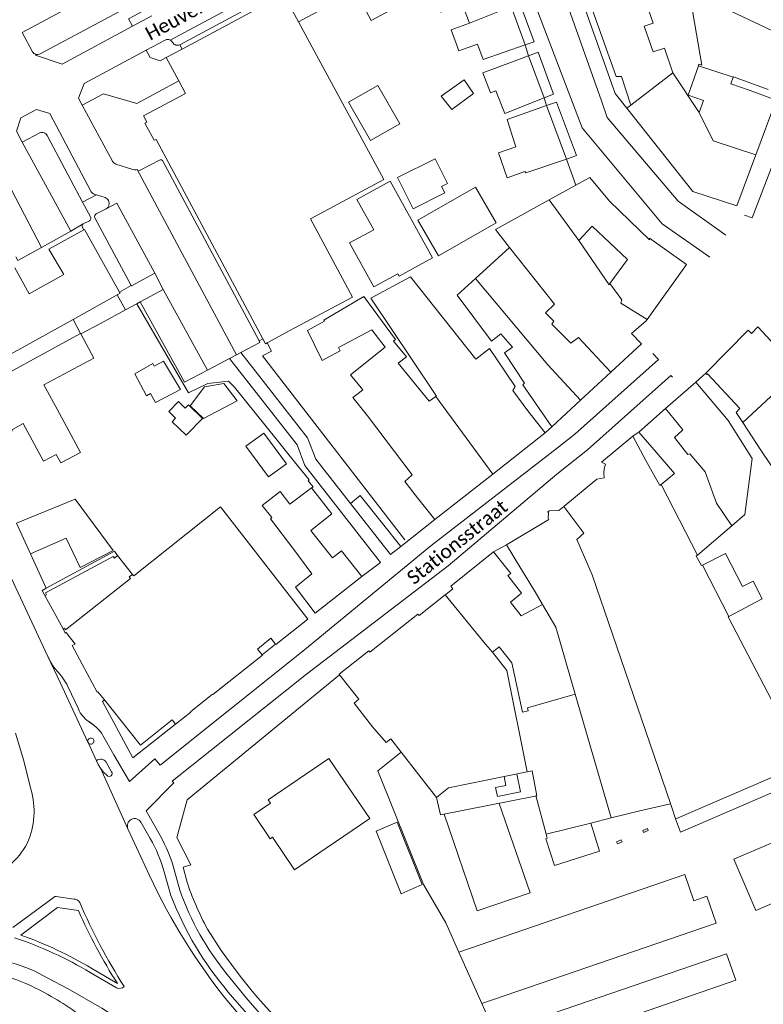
# Model space of a CAD drawing. Extents: x 177628 to 188968, y 384226 to 390673.
# Tile 126 of 256: x 183055 to 183189, y 385845 to 386023. Entities that reach past the tile are written whole.
import ezdxf

# ---------------------------------------------------------------- set-up
doc = ezdxf.new("R2010")
doc.units = 0
for name, color, linetype, lineweight in [('B01_F', 14, 'Continuous', 9), ('B01_T', 14, 'Continuous', 9), ('B02_F', 14, 'Continuous', 9), ('B02_T', 14, 'Continuous', 9), ('B07_D', 14, 'Continuous', 9), ('B11_F', 14, 'Continuous', 9), ('B11_S', 14, 'Continuous', 9), ('B14_F', 14, 'Continuous', 9), ('T01_F', 253, 'Continuous', 9), ('T01_T', 253, 'Continuous', 9), ('T03_T', 253, 'Continuous', 9), ('T04_T', 253, 'HAAG', 9), ('T05_T', 253, 'Continuous', 9), ('V00_F', 8, 'Continuous', 9), ('V00_T', 8, 'Continuous', 9), ('Z06', 7, 'Continuous', 9)]:
    doc.layers.add(name, color=color, linetype=linetype, lineweight=lineweight)
doc.styles.add('Legend', font='calibri.ttf')
doc.linetypes.add('HAAG', pattern='A,4,-1,[5,TOPOCAD.SHX,S=0.35,R=0,X=-0.35,Y=-0.35],-1', length=6)

msp = doc.modelspace()

# ---------------------------------------------------------------- linework, layer by layer
at = {"layer": 'B01_F', "linetype": 'Continuous'}
for points in [[(183186.512, 386010.377), (183183.042, 386011.631), (183183.462, 386012.794)], [(183183.462, 386012.794), (183183.49, 386012.87), (183189.742, 386010.579)], [(183150.249, 385990.657), (183155.067, 385993.308)], [(183155.067, 385993.308), (183157.54, 385994.66)], [(183140.514, 385985.3), (183150.249, 385990.657)], [(183140.737, 385961.915), (183139.425, 385963.781)], [(183142.177, 385963.037), (183145.784, 385957.509), (183145.452, 385957.233), (183150.7, 385949.62)], [(183170.42, 385939.192), (183172.88, 385941.2), (183169.522, 385945.047)], [(183167.688, 385943.555), (183170.234, 385939.04), (183170.42, 385939.192)], [(183145.097, 385924.018), (183147.667, 385919.81)], [(183149.011, 385917.533), (183145.181, 385915.47), (183143.262, 385917.971), (183145.255, 385919.566), (183142.738, 385922.765), (183143.288, 385923.138)], [(183121.619, 385893.286), (183120.806, 385892.615), (183118.353, 385895.451)]]:
    msp.add_lwpolyline(points, dxfattribs=at)
at = {"layer": 'B01_T', "linetype": 'Continuous'}
for points in [[(183133.881, 386029.474), (183131.345, 386034.309), (183116.361, 386026.309), (183118.099, 386023.054), (183123.272, 386025.827), (183123.527, 386025.351), (183129.284, 386028.495), (183129.565, 386027.692)], [(183104.363, 386028.884), (183083.957, 386017.895)], [(183104.954, 386022.816), (183102.429, 386027.504), (183105.748, 386029.292)], [(183129.565, 386027.692), (183130.671, 386024.528), (183134.58, 386025.887), (183135.842, 386022.544)], [(183145.894, 386018.655), (183143.339, 386025.551)], [(183162.807, 386026.736), (183157.99, 386025.07), (183162.3, 386012.93), (183163.31, 386012.95), (183164.95, 386007.78)], [(183106.996, 386019.025), (183104.954, 386022.816)], [(183103.43, 385967.025), (183114.728, 385973.072), (183107.134, 385987.193), (183120.357, 385994.302), (183106.996, 386019.025)], [(183137.276, 386018.745), (183138.304, 386016.022), (183145.894, 386018.655)], [(183083.957, 386017.895), (183081.087, 386016.349)], [(183081.087, 386016.349), (183083.351, 386012.151)], [(183149.343, 386009.081), (183142.208, 386006.218), (183140.602, 386010.371), (183139.659, 386009.981), (183138.263, 386013.582), (183146.508, 386016.694)], [(183146.508, 386016.694), (183149.343, 386009.081)], [(183083.351, 386012.151), (183084.571, 386009.889), (183076.968, 386005.801), (183077.575, 386004.655), (183077.246, 386004.474), (183078.9, 386001.41), (183079.24, 386001.564), (183098.545, 385965.554)], [(183186.512, 386010.377), (183191.196, 386008.684), (183187.539, 385998.768)], [(183149.765, 386007.678), (183142.617, 386005.172), (183144.014, 386000.763)], [(183153.349, 385997.99), (183149.765, 386007.678)], [(183164.22, 386007.2), (183164.95, 386007.78)], [(183187.539, 385998.768), (183184.135, 385989.54), (183176.155, 385992.185), (183164.22, 386007.2)], [(183145.818, 385995.797), (183146.016, 385995.537), (183153.349, 385997.99)], [(183167.906, 385969.021), (183175.03, 385978.95), (183168.35, 385983.71), (183168.315, 385983.4), (183161.14, 385990.38), (183157.54, 385994.66)], [(183056.348, 385973.671), (183062.578, 385977.174), (183059.88, 385981.747), (183066.179, 385985.249)], [(183066.179, 385985.249), (183066.299, 385985.316)], [(183066.299, 385985.316), (183072.665, 385973.945)], [(183053.738, 385978.368), (183056.348, 385973.671)], [(183072.665, 385973.945), (183072.752, 385973.79), (183072.219, 385973.492)], [(183064.265, 385969.06), (183052, 385962.225), (183051.714, 385962.421), (183051.662, 385962.52), (183048.789, 385960.787), (183046.727, 385964.498), (183044.63, 385963.333), (183040.429, 385970.893), (183040.784, 385971.09)], [(183161.368, 385959.524), (183166.88, 385964.64), (183165.11, 385966.52), (183167.74, 385968.79), (183167.906, 385969.021)], [(183050.889, 385951.898), (183048.355, 385956.745), (183051.512, 385958.395), (183051.373, 385958.752), (183065.606, 385966.515)], [(183065.642, 385966.462), (183068.014, 385962.073), (183058.996, 385957.201), (183061.365, 385952.839)], [(183099.305, 385964.814), (183103.43, 385967.025)], [(183193.417, 385961.761), (183187.92, 385967.7), (183186.78, 385966.52), (183186.18, 385967.1), (183178.48, 385959.33)], [(183098.545, 385965.554), (183099.023, 385964.663), (183099.305, 385964.814)], [(183122.943, 385961.128), (183128.555, 385954.255), (183129.735, 385955.091)], [(183146.367, 385952.505), (183143.657, 385956.21), (183144.078, 385956.937), (183140.737, 385961.915)], [(183155.897, 385954.445), (183161.368, 385959.524)], [(183178.48, 385959.33), (183178.7, 385959.1), (183178.82, 385959.21), (183184.62, 385952.93), (183184, 385952.22), (183185.166, 385950.438)], [(183171.238, 385952.948), (183176.68, 385957.71)], [(183176.68, 385957.71), (183182.53, 385950.77), (183186.88, 385943.92)], [(183116.564, 385956.308), (183115.729, 385955.677)], [(183129.735, 385955.091), (183129.881, 385955.195)], [(183150.7, 385949.62), (183155.897, 385954.445)], [(183050.889, 385951.898), (183051.349, 385952.146), (183052.881, 385949.303), (183052.623, 385948.485), (183053.048, 385948.35), (183053.301, 385949.154), (183055.253, 385950.217), (183058.923, 385943.418), (183061.24, 385944.669), (183062.076, 385943.121), (183065.609, 385945.027), (183061.365, 385952.839)], [(183149.477, 385948.561), (183146.367, 385952.505)], [(183169.522, 385945.047), (183166.39, 385948.705), (183171.238, 385952.948)], [(183126.47, 385936.835), (183124.166, 385939.77), (183125.479, 385940.939), (183117.403, 385951.626)], [(183188.45, 385945.42), (183185.166, 385950.438)], [(183140.032, 385941.113), (183149.477, 385948.561)], [(183165.356, 385947.977), (183159.681, 385943.248), (183160.396, 385942.87), (183160.136, 385942.045), (183160.066, 385941.26), (183160.174, 385940.409), (183158.828, 385940.191), (183152.856, 385935.248)], [(183167.688, 385943.555), (183165.356, 385947.977)], [(183140.032, 385941.113), (183129.59, 385932.878)], [(183107.328, 385938.601), (183103.419, 385935.676)], [(183108.049, 385929.847), (183107.194, 385930.935), (183111.001, 385933.925), (183107.328, 385938.601)], [(183056.575, 385926.721), (183063.019, 385929.542), (183065.554, 385924.211), (183071.51, 385927.306), (183064.634, 385936.579), (183054.044, 385932.213)], [(183129.59, 385932.878), (183126.47, 385936.835)], [(183075.007, 385922.977), (183075.21, 385922.717), (183090.865, 385935.176), (183106.658, 385914.885), (183100.895, 385910.304), (183100.823, 385910.394)], [(183152.856, 385935.248), (183151.958, 385934.504), (183150.211, 385934.481), (183149.911, 385934.205), (183150.083, 385934.15), (183150.041, 385933.127), (183150.168, 385932.894), (183142.523, 385928.305)], [(183100.171, 385933.245), (183099.901, 385933.043), (183104.281, 385927.211)], [(183054.044, 385932.213), (183056.575, 385926.721)], [(183116.417, 385922.588), (183112.757, 385927.251), (183111.106, 385925.954), (183108.049, 385929.847)], [(183104.281, 385927.211), (183107.379, 385923.087), (183104.403, 385920.689), (183107.985, 385915.961), (183116.417, 385922.588)], [(183142.523, 385928.305), (183145.097, 385924.018)], [(183059.193, 385919.138), (183059.466, 385919.289), (183059.282, 385919.622), (183071.501, 385926.215), (183071.719, 385925.925), (183072.314, 385926.394)], [(183072.314, 385926.394), (183071.72, 385927.148), (183059.416, 385920.491)], [(183072.314, 385926.394), (183075.007, 385922.977)], [(183132.478, 385920.877), (183140.161, 385927.037)], [(183140.161, 385927.037), (183143.288, 385923.138)], [(183062.453, 385913.132), (183062.732, 385913.288), (183062.917, 385912.956), (183074.621, 385922.256), (183074.416, 385922.515), (183075.007, 385922.977)], [(183059.416, 385920.491), (183058.677, 385920.091), (183059.193, 385919.138)], [(183131.538, 385919.354), (183132.847, 385920.389), (183132.478, 385920.877)], [(183062.453, 385913.132), (183059.193, 385919.138)], [(183112.38, 385904.838), (183112.3, 385904.939), (183117.656, 385909.152), (183117.847, 385908.92), (183126.506, 385915.79), (183126.726, 385915.55), (183131.42, 385919.261)], [(183131.42, 385919.261), (183131.538, 385919.354)], [(183147.667, 385919.81), (183149.011, 385917.533)], [(183069.919, 385900.323), (183068.75, 385901.794), (183068.64, 385901.731), (183064.09, 385910.105), (183064.626, 385910.396), (183063.02, 385912.473), (183062.856, 385912.391), (183062.453, 385913.132)], [(183100.823, 385910.394), (183099.999, 385911.431), (183097.564, 385909.496), (183098.4, 385908.451)], [(183100.823, 385910.394), (183098.4, 385908.451)], [(183154.932, 385901.352), (183146.312, 385898.856), (183146.43, 385898.308), (183145.394, 385898.085), (183143.468, 385907.021), (183141.21, 385909.876), (183139.979, 385908.902)], [(183098.4, 385908.451), (183098.457, 385908.379), (183089.493, 385901.263), (183089.431, 385901.341), (183085.436, 385898.17), (183085.497, 385898.087), (183082.759, 385895.912)], [(183139.979, 385908.902), (183142.593, 385905.597), (183146.259, 385887.297)], [(183118.353, 385895.451), (183114.988, 385899.697), (183115.861, 385900.426), (183112.38, 385904.838)], [(183161.406, 385878.992), (183154.932, 385901.352)], [(183082.759, 385895.912), (183075.081, 385889.844), (183069.556, 385900.018), (183069.919, 385900.323)], [(183082.759, 385895.912), (183082.143, 385896.687), (183076.415, 385892.148), (183069.919, 385900.323)], [(183121.619, 385893.286), (183123.516, 385890.845)], [(183123.516, 385890.845), (183129.874, 385882.662), (183130.254, 385882.977)], [(183108.454, 385872.474), (183104.255, 385869.608), (183100.242, 385875.484), (183099.874, 385875.233), (183096.894, 385879.596), (183099.905, 385881.652), (183099.501, 385882.245), (183110.467, 385889.734), (183113.28, 385885.594)], [(183196.283, 385888.814), (183173.083, 385878.843)], [(183130.254, 385882.977), (183132.019, 385884.439), (183146.259, 385887.297)], [(183108.454, 385872.474), (183117.85, 385878.89), (183113.28, 385885.594)], [(183172.13, 385881.559), (183166.599, 385880.24)], [(183172.251, 385881.201), (183172.13, 385881.559)], [(183173.052, 385878.83), (183172.251, 385881.201)], [(183166.599, 385880.24), (183161.406, 385878.992)], [(183173.083, 385878.843), (183173.052, 385878.83)]]:
    msp.add_lwpolyline(points, dxfattribs=at)
at = {"layer": 'B02_F', "linetype": 'Continuous'}
msp.add_lwpolyline([(183117.971, 386001.377), (183123.245, 386004.377), (183119.276, 386011.322), (183114.002, 386008.322)], dxfattribs=at)
at = {"layer": 'B02_T', "linetype": 'Continuous'}
for points in [[(183136.567, 386009.867), (183134.854, 386012.318), (183130.741, 386009.357), (183132.622, 386006.958), (183136.567, 386009.867)], [(183131.887, 385993.622), (183130.776, 385993.064), (183131.37, 385991.891), (183125.667, 385989.032), (183122.824, 385994.662), (183129.637, 385998.075), (183131.887, 385993.622)], [(183118.557, 385985.21), (183115.514, 385990.734), (183121.512, 385994.007), (183129.153, 385980.144), (183123.154, 385976.867), (183122.919, 385977.294)], [(183136.929, 385992.934), (183140.658, 385986.485), (183130.244, 385980.528), (183126.521, 385986.978), (183136.929, 385992.934)], [(183072.219, 385973.492), (183073.723, 385970.804)], [(183073.723, 385970.804), (183069.359, 385968.363)], [(183065.606, 385966.515), (183064.265, 385969.06)], [(183069.359, 385968.363), (183065.642, 385966.462)], [(183095.447, 385946.132), (183098.685, 385948.505), (183102.776, 385942.949), (183099.538, 385940.578)], [(183123.474, 385865.253), (183127.277, 385866.957)]]:
    msp.add_lwpolyline(points, dxfattribs=at)
at = {"layer": 'B07_D', "linetype": 'Continuous'}
for points in [[(183175.523, 386028.331), (183193.748, 386019.65)], [(183135.842, 386022.544), (183143.339, 386025.551)], [(183177.178, 386014.874), (183183.462, 386012.794)], [(183164.95, 386007.78), (183172.571, 386013.607)], [(183187.539, 385998.768), (183179.837, 386001.329), (183177.322, 386006.443)], [(183150.249, 385990.657), (183155.574, 385983.295)], [(183143.046, 385982.044), (183151.201, 385971.775), (183149.55, 385970.219), (183151.051, 385968.721), (183150.717, 385968.176), (183154.128, 385964.736), (183155.521, 385965.754), (183161.368, 385959.524)], [(183149.973, 385960.826), (183136.903, 385976.418)], [(183161.206, 385975.509), (183163.326, 385972.578), (183163.157, 385971.965), (183167.906, 385969.021)], [(183064.265, 385969.06), (183072.219, 385973.492)], [(183065.606, 385966.515), (183065.611, 385966.518), (183065.642, 385966.462)], [(183149.973, 385960.826), (183155.897, 385954.445)], [(183185.166, 385950.438), (183195.255, 385959.775)], [(183129.735, 385955.091), (183140.032, 385941.113)], [(183171.238, 385952.948), (183174.344, 385949.116), (183174.264, 385948.961), (183172.857, 385947.683), (183175.234, 385944.639), (183175.648, 385944.771), (183178.399, 385941.531), (183179.936, 385937.175), (183180.438, 385935.854), (183183.187, 385931.736)], [(183170.42, 385939.192), (183176.993, 385926.439)], [(183152.856, 385935.248), (183156.484, 385930.45), (183155.241, 385929.289), (183158.008, 385922.931), (183172.151, 385881.564), (183172.13, 385881.559)], [(183177.919, 385924.643), (183182.689, 385915.389)], [(183131.42, 385919.261), (183138.745, 385910.4), (183139.979, 385908.902)], [(183149.011, 385917.533), (183151.434, 385913.431), (183154.932, 385901.352)]]:
    msp.add_lwpolyline(points, dxfattribs=at)
at = {"layer": 'B11_F', "linetype": 'Continuous'}
for points in [[(183140.514, 385985.3), (183143.046, 385982.044)], [(183136.903, 385976.418), (183143.046, 385982.044)], [(183129.417, 385955.878), (183118.025, 385972.914), (183125.217, 385976.725), (183136.978, 385961.849)], [(183143.61, 385964.018), (183141.483, 385966.432), (183139.834, 385965.128), (183133.637, 385973.427), (183136.903, 385976.418)], [(183139.425, 385963.781), (183136.978, 385961.849)], [(183143.61, 385964.018), (183142.177, 385963.037)], [(183129.417, 385955.878), (183129.881, 385955.195)], [(183186.88, 385943.92), (183185.572, 385933.776), (183183.187, 385931.736)], [(183183.187, 385931.736), (183176.993, 385926.439)], [(183176.993, 385926.439), (183176.788, 385926.263), (183177.755, 385924.561), (183177.919, 385924.643)], [(183182.689, 385915.389), (183182.552, 385915.317), (183194.025, 385893.254)]]:
    msp.add_lwpolyline(points, dxfattribs=at)
at = {"layer": 'B11_S', "linetype": 'Continuous'}
for points in [[(183172.571, 386013.607), (183171.032, 386018.057), (183169.014, 386017.359), (183167.402, 386022.02), (183169.024, 386022.581), (183167.283, 386027.614), (183165.662, 386027.053), (183165.455, 386027.652)], [(183175.523, 386028.331), (183177.782, 386014.962), (183177.274, 386015.149), (183177.178, 386014.874)], [(183137.276, 386018.745), (183133.889, 386017.559), (183132.547, 386021.39), (183135.842, 386022.544)], [(183177.178, 386014.874), (183175.337, 386009.575), (183178.079, 386008.622), (183177.322, 386006.443)], [(183177.322, 386006.443), (183172.571, 386013.607)], [(183144.014, 386000.763), (183144.18, 386000.243), (183141.05, 385999.149), (183142.622, 385994.619), (183145.818, 385995.797)], [(183155.574, 385983.295), (183157.985, 385985.886), (183164.375, 385979.86), (183161.206, 385975.509)], [(183161.206, 385975.509), (183161.051, 385975.297), (183155.574, 385983.295)], [(183122.943, 385961.128), (183124.475, 385962.302), (183122.107, 385965.103), (183122.495, 385965.4), (183116.779, 385973.157), (183109.534, 385968.931), (183109.633, 385968.728), (183106.592, 385967.052), (183109.241, 385961.612), (183112.489, 385963.382), (183112.169, 385963.952), (183118.226, 385967.187), (183120.642, 385964.057), (183114.336, 385959.017), (183116.564, 385956.308)], [(183115.729, 385955.677), (183114.761, 385954.929), (183117.403, 385951.626)], [(183195.442, 385935.078), (183188.45, 385945.42)], [(183103.419, 385935.676), (183101.681, 385937.949), (183098.379, 385935.423), (183100.171, 385933.245)]]:
    msp.add_lwpolyline(points, dxfattribs=at)
at = {"layer": 'B14_F', "linetype": 'Continuous'}
for points in [[(183117.971, 386001.377), (183114.002, 386008.322)], [(183118.557, 385985.21), (183114.16, 385982.864), (183118.551, 385974.926), (183122.919, 385977.294)], [(183083.678, 385956.379), (183080.606, 385961.506), (183078.917, 385960.613), (183078.648, 385961.1), (183075.386, 385959.234), (183077.508, 385955.256), (183078.255, 385955.676), (183079.163, 385954.02), (183083.678, 385956.379)], [(183087.966, 385956.876), (183085.398, 385953.442), (183087.822, 385951.143), (183093.862, 385954.346), (183091.488, 385957.475), (183087.966, 385956.876)], [(183084.672, 385948.136), (183082.16, 385950.565), (183082.779, 385951.205), (183081.527, 385952.415), (183083.277, 385954.224), (183084.517, 385953.024), (183085.085, 385953.61), (183087.607, 385951.171), (183084.672, 385948.136)], [(183095.447, 385946.132), (183099.538, 385940.578)], [(183177.919, 385924.643), (183182.065, 385926.727), (183185.131, 385920.809), (183187.029, 385921.743), (183188.705, 385918.567), (183182.689, 385915.389)], [(183127.277, 385866.957), (183122.807, 385878.19), (183118.979, 385876.597), (183123.474, 385865.253)]]:
    msp.add_lwpolyline(points, dxfattribs=at)
at = {"layer": 'T01_F', "linetype": 'Continuous'}
msp.add_lwpolyline([(183107.328, 385938.601), (183107.597, 385938.829), (183106.694, 385939.901), (183106.887, 385940.088), (183104.256, 385943.298), (183101.139, 385947.238), (183093.399, 385956.787), (183092.346, 385957.89)], dxfattribs=at)
at = {"layer": 'T01_T', "linetype": 'Continuous'}
for points in [[(183075.772, 385971.885), (183085.129, 385955.788)], [(183167.276, 385876.341), (183167.114, 385876.723), (183167.953, 385877.083)], [(183167.953, 385877.083), (183168.116, 385876.703), (183167.276, 385876.341)], [(183162.398, 385874.686), (183163.232, 385875.049), (183163.401, 385874.659)], [(183163.401, 385874.659), (183162.567, 385874.297), (183162.398, 385874.686)]]:
    msp.add_lwpolyline(points, dxfattribs=at)
at = {"layer": 'T03_T', "linetype": 'Continuous'}
msp.add_lwpolyline([(183165.356, 385947.977), (183166.264, 385948.593)], dxfattribs=at)
at = {"layer": 'T04_T', "linetype": 'HAAG'}
msp.add_lwpolyline([(183124.175, 385929.195), (183098.48, 385962.475), (183100.092, 385963.328)], dxfattribs=at)
for centre, radius, start, end in [((183044.5, 385823.358), 28.068, 62.48122, 78.26513), ((183031.663, 385796.515), 57.815, 53.36875, 63.48985)]:
    msp.add_arc(centre, radius, start, end, dxfattribs=at)
at = {"layer": 'T05_T', "linetype": 'Continuous'}
for points in [[(183100.092, 385963.328), (183099.305, 385964.814)], [(183085.129, 385955.788), (183088.566, 385957.491), (183092.346, 385957.89)]]:
    msp.add_lwpolyline(points, dxfattribs=at)
at = {"layer": 'V00_F', "linetype": 'Continuous'}
for points in [[(183123.471, 385928.049), (183116.103, 385937.219), (183114.383, 385935.765)], [(183061.915, 385903.436), (183066.956, 385892.646)], [(183066.956, 385892.646), (183066.981, 385892.593)], [(183066.981, 385892.593), (183068.49, 385889.321)], [(183069.197, 385887.967), (183074.18, 385877.015)]]:
    msp.add_lwpolyline(points, dxfattribs=at)
at = {"layer": 'V00_T', "linetype": 'Continuous'}
for points in [[(183182.11, 385984.24), (183173.534, 385990.421), (183160.722, 386005.55), (183159.684, 386008.517), (183143.03, 386055.57)], [(183179.25, 385980.269), (183170.603, 385986.31), (183156.21, 386003.647), (183141.526, 386042.211), (183139.549, 386047.794), (183137.293, 386049.136)], [(183135.46, 386039.213), (183104.954, 386022.816)], [(183145.894, 386018.655), (183147.521, 386019.219), (183142.585, 386032.563), (183141.14, 386032.05)], [(183055.062, 386020.879), (183075.544, 386031.92)], [(183081.809, 386019.52), (183104.155, 386031.562)], [(183083.543, 386018.68), (183103.953, 386029.669)], [(183058.297, 386017.028), (183077.023, 386027.103)], [(183078.798, 386025.779), (183074.284, 386023.345), (183074.989, 386022.027)], [(183164.22, 386007.2), (183162.14, 386009.85), (183156.275, 386026.325)], [(183078.489, 386023.897), (183074.989, 386022.027)], [(183074.989, 386022.027), (183062.268, 386015.182), (183057.495, 386016.788), (183057.528, 386016.929)], [(183055.062, 386020.879), (183056.933, 386017.405)], [(183185.474, 385987.897), (183186.848, 385987.389), (183199.543, 386020.323), (183198.161, 386020.848)], [(183077.468, 386017.663), (183080.892, 386019.497)], [(183083.543, 386018.68), (183083.957, 386017.895)], [(183145.894, 386018.655), (183146.508, 386016.694)], [(183065.886, 386007.78), (183065.227, 386009.004), (183066.245, 386011.647), (183077.468, 386017.663)], [(183077.468, 386017.663), (183078.199, 386016.341), (183080.013, 386015.782), (183081.087, 386016.349)], [(183149.343, 386009.081), (183151.023, 386009.755), (183148.217, 386017.339), (183146.508, 386016.694)], [(183065.886, 386007.78), (183069.75, 386009.825), (183075.798, 386008.025), (183083.351, 386012.151)], [(183149.343, 386009.081), (183149.765, 386007.678)], [(183071.386, 385997.611), (183065.886, 386007.78)], [(183153.349, 385997.99), (183155.131, 385998.649), (183151.558, 386008.307), (183149.765, 386007.678)], [(183055.101, 386001.051), (183054.056, 386003.034), (183054.848, 386005.447), (183057.673, 386006.962), (183060.058, 386006.231), (183067.527, 385992.118)], [(183058.259, 386002.725), (183055.101, 386001.051)], [(183065.975, 385990.201), (183059.579, 386002.264)], [(183063.86, 385985.001), (183055.101, 386001.051)], [(183050.024, 385998.33), (183058.568, 385982.051)], [(183075.081, 385996.113), (183071.982, 385997.122)], [(183097.891, 385965.186), (183080.405, 385997.745), (183080.208, 385997.885), (183079.966, 385997.882), (183076.236, 385995.92), (183076.028, 385995.884)], [(183155.067, 385993.308), (183153.349, 385997.99)], [(183093.777, 385962.64), (183075.823, 385996.154)], [(183065.975, 385990.201), (183068.464, 385991.547)], [(183068.464, 385991.547), (183070.079, 385991.058)], [(183067.391, 385987.602), (183065.975, 385990.201)], [(183070.223, 385989.051), (183072.174, 385990.069), (183079.016, 385977.388)], [(183070.636, 385990.552), (183070.702, 385990.387)], [(183070.223, 385989.051), (183068.452, 385988.144)], [(183063.86, 385985.001), (183066.109, 385986.31)], [(183066.109, 385986.31), (183067.208, 385986.859)], [(183068.198, 385987.412), (183074.767, 385975.187)], [(183058.568, 385982.051), (183063.86, 385985.001)], [(183065.972, 385985.657), (183066.179, 385985.249)], [(183053.954, 385980.361), (183054.314, 385979.673), (183058.568, 385982.051)], [(183023.314, 385979.719), (183042.42, 385945.12), (183058.866, 385909.961)], [(183074.767, 385975.187), (183074.797, 385975.131), (183079.016, 385977.388)], [(183079.016, 385977.388), (183080.554, 385974.463)], [(183074.767, 385975.187), (183072.665, 385973.945)], [(183080.554, 385974.463), (183077.388, 385972.748)], [(183080.554, 385974.463), (183088.514, 385959.878)], [(183075.772, 385971.885), (183073.723, 385970.804)], [(183076.395, 385972.218), (183075.772, 385971.885)], [(183077.388, 385972.748), (183076.395, 385972.218)], [(183076.395, 385972.218), (183084.359, 385957.697)], [(183097.891, 385965.186), (183097.963, 385964.894), (183094.581, 385963.073)], [(183097.891, 385965.186), (183098.545, 385965.554)], [(183168.936, 385962.876), (183169.941, 385961.778), (183154.843, 385948.34), (183151.754, 385945.867), (183128.854, 385928.12), (183105.765, 385909.141), (183079.992, 385888.494), (183079.018, 385889.646), (183074.426, 385885.542), (183071.629, 385890.401)], [(183094.581, 385963.073), (183093.777, 385962.64)], [(183094.581, 385963.073), (183106.62, 385947.63), (183108.11, 385943.805), (183114.383, 385935.765)], [(183092.481, 385961.96), (183088.514, 385959.878)], [(183093.777, 385962.64), (183092.481, 385961.96)], [(183092.481, 385961.96), (183104.705, 385946.37), (183106.115, 385942.645), (183119.775, 385925.141), (183116.417, 385922.588)], [(183088.514, 385959.878), (183084.359, 385957.697)], [(183177.948, 385958.852), (183178.48, 385959.33)], [(183077.453, 385880.263), (183082.43, 385885.313), (183082.178, 385885.627), (183106.389, 385904.964), (183131.989, 385924.51), (183151.602, 385941.085), (183157.122, 385945.503), (183172.194, 385958.905), (183172.476, 385958.626)], [(183176.68, 385957.71), (183177.948, 385958.852)], [(183149.477, 385948.561), (183150.7, 385949.62)], [(183114.383, 385935.765), (183121.573, 385926.551), (183123.471, 385928.049)], [(183123.471, 385928.049), (183129.59, 385932.878)], [(183140.161, 385927.037), (183142.523, 385928.305)], [(183056.575, 385926.721), (183059.416, 385920.491)], [(183059.711, 385908.121), (183058.866, 385909.961)], [(183059.711, 385908.121), (183060.176, 385907.235)], [(183061.915, 385903.436), (183059.711, 385908.121)], [(183112.38, 385904.838), (183084.84, 385882.26), (183082.97, 385875.431), (183085.52, 385870.491), (183084.14, 385870.061), (183084.8, 385867.561)], [(183063.338, 385902.757), (183065.231, 385898.672)], [(183067.102, 385896.373), (183067.823, 385895.852)], [(183067.132, 385896.398), (183067.928, 385895.796), (183068.693, 385895.144)], [(183053.889, 385894.313), (183055.345, 385889.271), (183056.62, 385884.181)], [(183069.618, 385893.894), (183071.629, 385890.401)], [(183066.981, 385892.593), (183067.184, 385892.379), (183067.469, 385892.3)], [(183123.516, 385890.845), (183119.294, 385887.496), (183127.549, 385866.933), (183131.595, 385860.013), (183133.933, 385854.716)], [(183068.49, 385889.321), (183068.802, 385888.622), (183069.197, 385887.967)], [(183071.23, 385887.33), (183070.22, 385889.08)], [(183196.283, 385888.814), (183197.425, 385886.568), (183196.984, 385886.363), (183197.574, 385884.996), (183193.927, 385883.407), (183193.337, 385884.77), (183173.913, 385876.426), (183173.052, 385878.83)], [(183069.197, 385887.967), (183069.752, 385887.272), (183070.399, 385886.661)], [(183146.259, 385887.297), (183147.152, 385887.476), (183148.02, 385882.959), (183130.599, 385879.515), (183129.874, 385882.662)], [(183144.385, 385886.921), (183145.031, 385883.699), (183140.884, 385882.845), (183140.555, 385884.489), (183142.398, 385884.859), (183142.077, 385886.458)], [(183149.655, 385876.022), (183147.794, 385883.033)], [(183131.294, 385879.652), (183137.249, 385862.226), (183146.787, 385865.436), (183141.181, 385881.607)], [(183077.453, 385880.263), (183079.977, 385875.796)], [(183208.789, 385871.325), (183187.565, 385862.269), (183183.549, 385871.505), (183204.587, 385880.493)], [(183078.21, 385875.246), (183076.507, 385878.203)], [(183149.655, 385876.022), (183149.833, 385875.308), (183149.615, 385875.213), (183151.183, 385870.383), (183159.304, 385872.954), (183157.717, 385878.067)], [(183157.717, 385878.067), (183149.655, 385876.022)], [(183161.406, 385878.992), (183157.717, 385878.067)], [(183074.18, 385877.015), (183078.07, 385868.611)], [(183081.892, 385864.985), (183080.707, 385869.273)], [(183083.512, 385865.925), (183082.586, 385869.442)], [(183133.933, 385854.716), (183174.718, 385868.769), (183176.333, 385863.978), (183178.704, 385864.839), (183180.362, 385859.942), (183138.062, 385845.48)], [(183053.39, 385859.201), (183060.657, 385864.574), (183060.959, 385864.765), (183061.211, 385864.813), (183064.4, 385864.32)], [(183065.242, 385862.237), (183061.48, 385862.771), (183054.86, 385857.821)], [(183088.529, 385858.902), (183090.997, 385855.035), (183093.719, 385851.342)], [(183133.933, 385854.716), (183138.062, 385845.48)], [(183140.494, 385840.099), (183182.238, 385854.44), (183183.911, 385849.647), (183148.945, 385837.593), (183151.709, 385829.321), (183151.699, 385821.696)], [(183067.367, 385851.052), (183072.13, 385848.271)], [(183067.627, 385851.802), (183072.28, 385849.041)], [(183059.68, 385850.05), (183063.38, 385848.121), (183069.473, 385844.638), (183071.162, 385843.546), (183072.814, 385842.398)], [(183099.733, 385841.677), (183095.841, 385846.12), (183092.111, 385850.7)], [(183101.631, 385837.249), (183096.862, 385842.294), (183092.291, 385847.519)], [(183138.062, 385845.48), (183140.494, 385840.099)]]:
    msp.add_lwpolyline(points, dxfattribs=at)
for centre, radius, start, end in [((183081.372, 386018.641), 0.982, 63.57947, 119.29408), ((183081.375, 386018.631), 0.989, 27.71894, 63.99126), ((183083.094, 386019.505), 0.939, 206.15892, 298.54815), ((183057.799, 386017.878), 0.987, 208.62547, 254.05491), ((183057.796, 386017.88), 0.988, 254.24353, 300.42813), ((183058.694, 386001.85), 0.977, 25.06085, 116.43641), ((183072.381, 385998.216), 1.165, 211.31053, 249.95378), ((183075.409, 385996.907), 0.859, 247.54276, 298.78268), ((183068.627, 385992.869), 1.332, 214.31932, 262.96512), ((183069.755, 385990.142), 0.971, 24.95849, 70.53511), ((183069.783, 385989.962), 1.012, 295.74491, 24.80624), ((183068.726, 385987.639), 0.575, 118.4682, 203.25881), ((183066.357, 385985.917), 0.465, 122.30533, 213.99696), ((183066.973, 385987.311), 0.509, 297.48663, 34.84041), ((183067.51, 385911.061), 8.272, 207.5471, 221.52273), ((183069.858, 385900.608), 5.016, 202.70893, 237.08042), ((183067.47, 385892.855), 0.555, 89.94533, 202.08813), ((183067.47, 385892.855), 0.555, 269.89676, 89.89676), ((183069.25, 385888.444), 1.16, 33.2515, 130.88724), ((183070.801, 385887.013), 0.534, 221.18065, 36.49125), ((183043.621, 385880.14), 13.613, 334.92886, 17.26778), ((183075.373, 385877.551), 1.308, 29.88934, 204.20188), ((183045.051, 385879.918), 12.229, 309.57166, 333.03314), ((183055.881, 385862.403), 25.759, 15.46824, 29.90629), ((183177.038, 385914.35), 109.026, 204.80449, 219.01533), ((183132.63, 385883.026), 50.268, 197.91826, 208.68002), ((183138.925, 385887.113), 61.175, 201.20542, 220.33247), ((183131.496, 385882.985), 50.926, 199.57236, 219.3427), ((183064.456, 385863.215), 1.106, 24.62396, 92.91054), ((183165.895, 385907.03), 109.391, 203.34838, 212.32824), ((183154.66, 385901.453), 97.64, 203.68062, 212.46526), ((183031.407, 385790.945), 70.042, 59.10916, 71.45058), ((183030.099, 385788.751), 73.374, 59.23908, 70.27786), ((183045.748, 385826.332), 27.508, 59.56971, 74.27672), ((183166.715, 385905.834), 91.092, 216.74151, 232.36862), ((183072.602, 385849.388), 1.213, 247.1008, 315.02156), ((183168.863, 385907.732), 98.508, 219.01772, 234.70975)]:
    msp.add_arc(centre, radius, start, end, dxfattribs=at)
at = {"layer": 'V00_T', "linetype": 'Continuous', "extrusion": (0, 0, -1)}
for centre, radius, start, end in [((-183052.66, 385897.239), 12.02, 136.07403, 152.67016), ((-183065.963, 385892.157), 4.047, 132.42057, 154.57655), ((-183055.979, 385862.23), 27.567, 150.51991, 164.83324)]:
    msp.add_arc(centre, radius, start, end, dxfattribs=at)

# ---------------------------------------------------------------- texts
at = {"layer": 'Z06', "linetype": 'Continuous', "style": 'Legend'}
for s, rotation, p in [('Heuvel', 28.35896, (183078.173, 386019.358)), ('Stationsstraat', 38.70457, (183125.802, 385920.989))]:
    msp.add_text(s, height=2.5, rotation=rotation, dxfattribs=at).set_placement(p)

doc.saveas('drawing.dxf')
